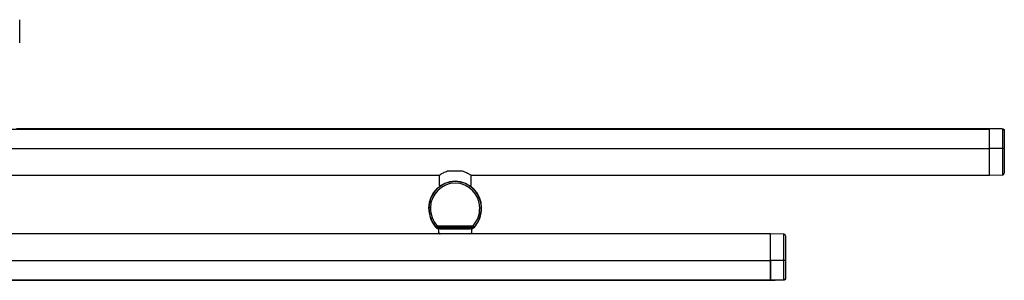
# Model space of a CAD drawing. Header units: millimetres. Extents: x 877 to 2009, y 1244 to 2405.
# Tile 4 of 4: x 1581 to 2009, y 2277 to 2390. Entities that reach past the tile are written whole.
import ezdxf

# ---------------------------------------------------------------- set-up
doc = ezdxf.new("R2010")
doc.units = ezdxf.units.MM
doc.header["$LTSCALE"] = 10

msp = doc.modelspace()

# ---------------------------------------------------------------- linework, layer by layer
at = {"color": 7, "linetype": 'Continuous', "lineweight": 25}
for p, q in [((1581.11, 2383.05), (1581.11, 2389.96)), ((1581.11, 2379.96), (1581.11, 2383.05)), ((978.21, 2342.48), (2002.21, 2342.48)), ((1579.77, 2342.65), (1995.21, 2342.65)), ((2002.21, 2342.56), (1579.77, 2342.56)), ((1995.21, 2342.56), (1995.21, 2342.65)), ((1997.13, 2342.56), (2002.21, 2342.65)), ((2002.21, 2342.65), (2008.02, 2342.55)), ((2002.21, 2333.98), (2002.21, 2342.58)), ((2002.21, 2333.98), (2002.21, 2342.48)), ((2008.02, 2333.98), (2008.02, 2342.48)), ((2008.71, 2341.85), (2008.71, 2333.98)), ((978.21, 2333.98), (2002.21, 2333.98)), ((2002.21, 2322.48), (2002.21, 2333.98)), ((2008.02, 2333.98), (2002.21, 2333.98)), ((2008.71, 2333.98), (2008.02, 2333.98)), ((2008.02, 2322.58), (2008.02, 2333.98)), ((2008.71, 2333.98), (2008.71, 2323.28)), ((1427.13, 2322.48), (1763.29, 2322.48)), ((1763.21, 2322.42), (1763.21, 2317.88)), ((1767.21, 2324.38), (1773.21, 2324.38)), ((1777.13, 2322.48), (2002.21, 2322.48)), ((1777.21, 2317.88), (1777.21, 2322.42)), ((2002.21, 2322.48), (2008.02, 2322.58)), ((1763.21, 2317.88), (1763.88, 2317.88)), ((1766.21, 2319.08), (1766.21, 2319.05)), ((1774.21, 2319.05), (1774.21, 2319.07)), ((1776.53, 2317.88), (1777.21, 2317.88)), ((1758.81, 2308.27), (1758.71, 2308.27)), ((1759.51, 2308.27), (1758.81, 2308.27)), ((1780.91, 2308.27), (1781.61, 2308.27)), ((1781.61, 2308.27), (1781.71, 2308.27)), ((1907.21, 2296.94), (1426.97, 2296.94)), ((1763.35, 2299.6), (1762.11, 2299.6)), ((1778.26, 2299.7), (1762.16, 2299.7)), ((1762.39, 2300.4), (1778.03, 2300.4)), ((1762.46, 2299.1), (1762.49, 2299.6)), ((1763.66, 2299.1), (1762.46, 2299.1)), ((1762.96, 2299.1), (1762.99, 2297.42)), ((1777.07, 2299.6), (1763.35, 2299.6)), ((1763.66, 2299.6), (1763.66, 2299.1)), ((1763.66, 2299.1), (1776.76, 2299.1)), ((1776.76, 2299.1), (1776.76, 2299.6)), ((1777.96, 2299.1), (1776.76, 2299.1)), ((1778.3, 2299.6), (1777.07, 2299.6)), ((1777.43, 2297.4), (1777.46, 2299.1)), ((1777.93, 2299.6), (1777.96, 2299.1)), ((1913.02, 2296.84), (1907.21, 2296.94)), ((1907.21, 2285.44), (1907.21, 2296.94)), ((1913.02, 2285.44), (1913.02, 2296.84)), ((1913.71, 2296.14), (1913.71, 2285.44)), ((883.21, 2285.44), (1907.21, 2285.44)), ((1907.21, 2285.44), (1907.21, 2276.94)), ((1913.02, 2285.44), (1907.21, 2285.44)), ((1907.21, 2276.83), (1907.21, 2285.44)), ((1913.02, 2276.94), (1913.02, 2285.44)), ((1913.71, 2285.44), (1913.02, 2285.44)), ((1913.71, 2285.44), (1913.71, 2277.57)), ((883.21, 2276.94), (1907.21, 2276.94)), ((883.21, 2276.86), (1907.21, 2276.86)), ((890.71, 2276.77), (1899.71, 2276.77)), ((1899.71, 2276.86), (1899.71, 2276.77)), ((1907.21, 2276.77), (1902.13, 2276.86)), ((1913.02, 2276.87), (1907.21, 2276.77))]:
    msp.add_line(p, q, dxfattribs=at)
at = {"color": 7, "linetype": 'Continuous', "lineweight": 25, "flags": 128}
for points in [[(2008.02, 2342.48), (2007.62, 2342.49), (2006.02, 2342.52), (2002.21, 2342.58)], [(1762.16, 2299.7), (1762.13, 2299.65), (1762.11, 2299.6)], [(1778.3, 2299.6), (1778.28, 2299.65), (1778.26, 2299.7)], [(1907.21, 2276.83), (1907.61, 2276.84), (1909.21, 2276.87), (1913.02, 2276.94)]]:
    msp.add_lwpolyline(points, dxfattribs=at)
at = {"color": 7, "linetype": 'Continuous', "lineweight": 25}
for centre, radius, start, end in [((2006.65, 2342.52), 1.37, 358.57, 1.43), ((2008.01, 2323.28), 0.7, 271, 0), ((1770.21, 2308.27), 11.5, 0, 180), ((1770.21, 2308.27), 11.4, 0, 180), ((1770.21, 2308.27), 10.7, 0, 180), ((1771.71, 2308.27), 13, 180, 220.8016), ((1771.71, 2308.27), 13, 180, 221.4311), ((1771.71, 2308.27), 12.9, 180, 221.2249), ((1771.71, 2308.27), 12.2, 180, 220.1689), ((1768.71, 2308.27), 12.2, 319.8311, 0), ((1768.71, 2308.27), 12.9, 318.7751, 0), ((1768.71, 2308.27), 13, 318.5689, 0), ((1768.71, 2308.27), 13, 319.1984, 0), ((1820.86, 2273.51), 64.44, 155.951, 156.0503), ((1762.16, 2299.9), 0.2, 221.2332, 269.9918), ((1777.03, 2297.45), 0.4, 300.6324, 351.5942), ((1778.26, 2299.9), 0.2, 270.0082, 318.7668), ((1719.69, 2273.57), 64.3, 23.9496, 24.0491), ((1913.01, 2296.14), 0.7, 360, 89), ((1911.65, 2276.9), 1.37, 358.57, 1.43)]:
    msp.add_arc(centre, radius, start, end, dxfattribs=at)
for points, knots in [([(2002.21, 2342.58), (2002.21, 2342.6), (2002.21, 2342.63), (2002.21, 2342.65), (2002.21, 2342.65), (2002.21, 2342.65)], [0, 0, 0, 0, 0.397704, 0.795408, 1, 1, 1, 1]), ([(2008.02, 2342.55), (2008.09, 2342.54), (2008.22, 2342.53), (2008.4, 2342.44), (2008.55, 2342.3), (2008.65, 2342.14), (2008.7, 2341.99), (2008.71, 2341.91), (2008.71, 2341.88), (2008.71, 2341.86), (2008.71, 2341.85), (2008.71, 2341.85)], [0, 0, 0, 0, 0.175264, 0.373721, 0.50933, 0.752609, 0.891917, 0.951192, 0.977818, 0.994782, 1, 1, 1, 1]), ([(2008.71, 2341.85), (2008.71, 2341.85), (2008.71, 2341.86), (2008.71, 2341.87), (2008.71, 2341.91), (2008.7, 2341.98), (2008.65, 2342.11), (2008.55, 2342.26), (2008.4, 2342.38), (2008.22, 2342.46), (2008.09, 2342.48), (2008.02, 2342.48)], [0, 0, 0, 0, 0.005216, 0.02236, 0.049148, 0.108582, 0.247375, 0.490716, 0.626347, 0.824791, 1, 1, 1, 1]), ([(1763.28, 2322.42), (1763.28, 2322.42), (1763.25, 2322.41), (1763.89, 2322.8), (1765.08, 2323.49), (1766.33, 2324.07), (1767.12, 2324.35), (1767.21, 2324.38)], [0, 0, 0, 0, 0.151935, 0.396407, 0.659539, 0.962525, 1, 1, 1, 1]), ([(1773.21, 2324.38), (1773.92, 2324.09), (1775.33, 2323.52), (1776.61, 2322.75), (1777.21, 2322.37), (1777.15, 2322.41), (1777.13, 2322.42)], [0, 0, 0, 0, 0.318637, 0.637306, 0.894384, 1, 1, 1, 1]), ([(1762.11, 2299.6), (1762.09, 2299.6), (1762.04, 2299.61), (1761.99, 2299.64), (1761.97, 2299.66), (1761.96, 2299.67)], [0, 0, 0, 0, 0.397704, 0.795408, 1, 1, 1, 1]), ([(1762.01, 2299.77), (1762.01, 2299.78), (1762.02, 2299.79), (1762.06, 2299.87), (1762.14, 2299.99), (1762.23, 2300.14), (1762.31, 2300.27), (1762.35, 2300.35), (1762.37, 2300.38), (1762.38, 2300.39), (1762.39, 2300.4), (1762.39, 2300.4)], [0, 0, 0, 0, 0.175209, 0.373653, 0.509284, 0.752625, 0.891418, 0.950852, 0.97764, 0.994784, 1, 1, 1, 1]), ([(1762.39, 2300.4), (1762.39, 2300.4), (1762.38, 2300.39), (1762.38, 2300.38), (1762.37, 2300.34), (1762.34, 2300.26), (1762.29, 2300.11), (1762.24, 2299.95), (1762.19, 2299.81), (1762.16, 2299.72), (1762.16, 2299.71), (1762.16, 2299.7)], [0, 0, 0, 0, 0.005218, 0.022182, 0.048808, 0.108083, 0.247391, 0.49067, 0.626279, 0.824736, 1, 1, 1, 1]), ([(1763.03, 2297.42), (1763.01, 2297.43), (1762.96, 2297.46), (1763.08, 2297.39), (1763.17, 2297.34)], [0, 0, 0, 0, 0.294119, 1, 1, 1, 1]), ([(1762.99, 2297.42), (1762.99, 2297.41), (1762.99, 2297.38), (1763.01, 2297.31), (1763.05, 2297.24), (1763.09, 2297.18), (1763.13, 2297.15), (1763.15, 2297.13), (1763.17, 2297.12), (1763.17, 2297.11), (1763.17, 2297.11), (1763.18, 2297.11), (1763.18, 2297.11), (1763.19, 2297.1), (1763.25, 2297.07), (1763.29, 2297.05)], [0, 0, 0, 0, 0.014029, 0.08691, 0.148424, 0.198824, 0.237437, 0.262594, 0.27151, 0.278134, 0.286433, 0.301274, 0.339338, 0.518708, 1, 1, 1, 1]), ([(1763.17, 2297.34), (1763.22, 2297.31), (1763.33, 2297.25), (1763.74, 2297.04), (1763.95, 2296.94)], [0, 0, 0, 0, 0.507618, 1, 1, 1, 1]), ([(1763.28, 2297.05), (1763.28, 2297.05), (1763.31, 2297.03), (1763.4, 2296.98), (1763.48, 2296.94)], [0, 0, 0, 0, 0.063956, 1, 1, 1, 1]), ([(1763.32, 2297.03), (1763.34, 2297.02), (1763.36, 2297), (1763.44, 2296.96), (1763.48, 2296.94)], [0, 0, 0, 0, 0.604443, 1, 1, 1, 1]), ([(1776.48, 2296.94), (1776.78, 2297.1), (1777.16, 2297.29), (1777.4, 2297.43), (1777.37, 2297.41), (1777.35, 2297.4)], [0, 0, 0, 0, 0.580074, 0.716418, 1, 1, 1, 1]), ([(1778.03, 2300.4), (1778.03, 2300.4), (1778.03, 2300.39), (1778.04, 2300.38), (1778.06, 2300.35), (1778.11, 2300.27), (1778.19, 2300.14), (1778.28, 2299.99), (1778.35, 2299.87), (1778.4, 2299.79), (1778.41, 2299.78), (1778.41, 2299.77)], [0, 0, 0, 0, 0.005216, 0.02236, 0.049148, 0.108582, 0.247375, 0.490716, 0.626347, 0.824791, 1, 1, 1, 1]), ([(1778.26, 2299.7), (1778.26, 2299.71), (1778.25, 2299.72), (1778.22, 2299.81), (1778.18, 2299.95), (1778.13, 2300.11), (1778.08, 2300.26), (1778.05, 2300.34), (1778.04, 2300.38), (1778.03, 2300.39), (1778.03, 2300.4), (1778.03, 2300.4)], [0, 0, 0, 0, 0.175264, 0.373721, 0.50933, 0.752609, 0.891917, 0.951192, 0.977818, 0.994782, 1, 1, 1, 1]), ([(1778.45, 2299.67), (1778.44, 2299.65), (1778.41, 2299.62), (1778.35, 2299.6), (1778.32, 2299.6), (1778.3, 2299.6)], [0, 0, 0, 0, 0.397704, 0.795408, 1, 1, 1, 1]), ([(1907.21, 2276.77), (1907.21, 2276.77), (1907.21, 2276.77), (1907.21, 2276.8), (1907.21, 2276.83), (1907.21, 2276.83)], [0, 0, 0, 0, 0.397704, 0.795408, 1, 1, 1, 1]), ([(1913.02, 2276.94), (1913.09, 2276.94), (1913.22, 2276.95), (1913.4, 2277.03), (1913.55, 2277.16), (1913.65, 2277.3), (1913.7, 2277.44), (1913.71, 2277.51), (1913.71, 2277.54), (1913.71, 2277.56), (1913.71, 2277.57), (1913.71, 2277.57)], [0, 0, 0, 0, 0.175209, 0.373653, 0.509284, 0.752625, 0.891418, 0.950852, 0.97764, 0.994784, 1, 1, 1, 1]), ([(1913.71, 2277.57), (1913.71, 2277.57), (1913.71, 2277.56), (1913.71, 2277.54), (1913.71, 2277.51), (1913.7, 2277.43), (1913.65, 2277.27), (1913.55, 2277.11), (1913.4, 2276.98), (1913.22, 2276.89), (1913.09, 2276.87), (1913.02, 2276.87)], [0, 0, 0, 0, 0.005218, 0.022182, 0.048808, 0.108083, 0.247391, 0.49067, 0.626279, 0.824736, 1, 1, 1, 1])]:
    msp.add_open_spline(points, degree=3, knots=knots, dxfattribs=at)

doc.saveas('drawing.dxf')
